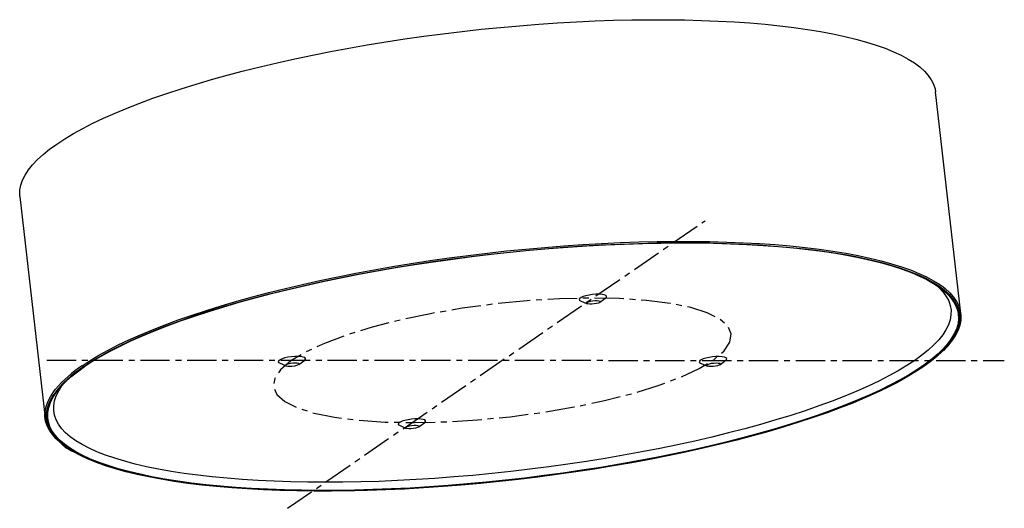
# Model space of a CAD drawing. Header units: millimetres. Extents: x -210 to 218, y -64 to 148.
import ezdxf

# ---------------------------------------------------------------- set-up
doc = ezdxf.new("R2010")
doc.units = ezdxf.units.MM
doc.linetypes.add('CENTERX2', pattern=[20.32, 12.7, -2.54, 2.54, -2.54])

msp = doc.modelspace()

# ---------------------------------------------------------------- linework, layer by layer
at = {"color": 7, "linetype": 'Continuous', "lineweight": 25}
for p, q in [((199.02, 20.28), (188.03, 116.53)), ((-209.45, 71.16), (-198.47, -25.09)), ((33.87, 25.89), (36.81, 24.56)), ((42.32, 25.19), (44.89, 27.15)), ((-88.36, -1.84), (-85.8, 0.12)), ((94.45, -1.9), (97.02, 0.06)), ((-96.81, -1.14), (-93.87, -2.47)), ((86, -1.2), (88.94, -2.53)), ((-44.68, -28.23), (-41.74, -29.56)), ((-36.23, -28.93), (-33.67, -26.97))]:
    msp.add_line(p, q, dxfattribs=at)
at = {"color": 7, "linetype": 'CENTERX2'}
for p, q in [((-93.29, -64.27), (87.97, 60.6)), ((-197.76, 0.07), (217.88, -0.07))]:
    msp.add_line(p, q, dxfattribs=at)
at = {"color": 7, "linetype": 'Continuous', "lineweight": 25, "flags": 128}
for points in [[(-193.38, 93.91), (-189.93, 96.17), (-186.17, 98.43), (-182.1, 100.68), (-177.73, 102.92), (-173.07, 105.15), (-168.12, 107.35), (-162.9, 109.53), (-157.41, 111.69), (-151.66, 113.81), (-145.66, 115.89), (-139.43, 117.94), (-132.97, 119.95), (-126.3, 121.91), (-119.43, 123.82), (-112.36, 125.68), (-105.11, 127.48), (-97.7, 129.22), (-90.14, 130.91), (-82.44, 132.52), (-74.61, 134.07), (-66.67, 135.55), (-58.63, 136.95), (-50.51, 138.28), (-42.32, 139.53), (-34.07, 140.71), (-25.78, 141.79), (-17.47, 142.8), (-9.14, 143.72), (-0.82, 144.55), (7.49, 145.29), (15.76, 145.94), (23.99, 146.51), (32.16, 146.97), (40.25, 147.35), (48.25, 147.63), (56.15, 147.82), (63.94, 147.91), (71.59, 147.91), (79.09, 147.81), (86.44, 147.62), (93.62, 147.33), (100.62, 146.95), (107.42, 146.48), (114.01, 145.91), (120.39, 145.25), (126.53, 144.51), (132.43, 143.67), (138.09, 142.75), (143.48, 141.74), (148.6, 140.64), (153.44, 139.47), (157.99, 138.21), (162.25, 136.88), (166.2, 135.47), (169.85, 133.99), (173.18, 132.44), (176.18, 130.82), (178.86, 129.13), (181.2, 127.39), (183.21, 125.58), (184.87, 123.72), (186.2, 121.8), (187.18, 119.84), (187.81, 117.83), (188.03, 116.53)], [(-209.45, 71.16), (-209.51, 71.91), (-209.45, 73.99), (-209.03, 76.12), (-208.27, 78.27), (-207.16, 80.46), (-205.71, 82.66), (-203.91, 84.89), (-201.78, 87.13), (-199.31, 89.38), (-196.51, 91.64), (-193.38, 93.91)], [(-181.88, -2.83), (-178.45, -0.57), (-174.69, 1.69), (-170.63, 3.93), (-166.28, 6.17), (-161.62, 8.39), (-156.69, 10.58), (-151.48, 12.76), (-146, 14.91), (-140.27, 17.02), (-134.29, 19.11), (-128.07, 21.15), (-121.63, 23.15), (-114.97, 25.11), (-108.11, 27.01), (-101.06, 28.87), (-93.84, 30.66), (-86.45, 32.4), (-78.9, 34.08), (-71.22, 35.69), (-63.41, 37.24), (-55.49, 38.71), (-47.47, 40.11), (-39.37, 41.44), (-31.2, 42.69), (-22.97, 43.86), (-14.7, 44.94), (-6.41, 45.94), (1.9, 46.86), (10.2, 47.69), (18.48, 48.43), (26.74, 49.08), (34.95, 49.64), (43.09, 50.11), (51.17, 50.48), (59.15, 50.76), (67.03, 50.95), (74.79, 51.04), (82.42, 51.04), (89.91, 50.94), (97.24, 50.75), (104.4, 50.46), (111.38, 50.08), (118.16, 49.61), (124.74, 49.05), (131.1, 48.39), (137.23, 47.65), (143.12, 46.81), (148.76, 45.89), (154.13, 44.88), (159.24, 43.79), (164.07, 42.62), (168.61, 41.37), (172.86, 40.04), (176.8, 38.63), (180.44, 37.16), (183.76, 35.61), (186.75, 33.99), (189.42, 32.31), (191.76, 30.57), (192.96, 29.53)], [(-181.63, -2.83), (-178.17, -0.56), (-174.39, 1.71), (-170.31, 3.97), (-165.92, 6.21), (-161.24, 8.44), (-156.26, 10.65), (-151.01, 12.84), (-145.49, 15), (-139.71, 17.12), (-133.69, 19.21), (-127.42, 21.26), (-120.93, 23.27), (-114.22, 25.23), (-107.31, 27.15), (-100.2, 29), (-92.92, 30.81), (-85.47, 32.55), (-77.87, 34.23), (-70.13, 35.84), (-62.27, 37.38), (-54.29, 38.85), (-46.22, 40.25), (-38.06, 41.57), (-29.83, 42.82), (-21.56, 43.98), (-13.24, 45.05), (-4.9, 46.05), (3.45, 46.95), (11.8, 47.77), (20.12, 48.5), (28.41, 49.13), (36.65, 49.67), (44.83, 50.12), (52.92, 50.48), (60.92, 50.74), (68.82, 50.9), (76.59, 50.97), (84.23, 50.95), (91.72, 50.82), (99.04, 50.61), (106.19, 50.29), (113.15, 49.89), (119.92, 49.39), (126.46, 48.79), (132.79, 48.1), (138.88, 47.33), (144.72, 46.46), (150.31, 45.51), (155.62, 44.47), (160.67, 43.34), (165.43, 42.14), (169.89, 40.85), (174.05, 39.49), (177.91, 38.05), (181.45, 36.54), (184.66, 34.95), (187.55, 33.3), (190.11, 31.59), (192.32, 29.82), (192.76, 29.42)], [(150.93, 45.39), (155.34, 44.52), (160.37, 43.4), (165.12, 42.2), (169.58, 40.91), (173.73, 39.55), (177.58, 38.11), (181.11, 36.6), (184.32, 35.02), (187.21, 33.38), (189.76, 31.67), (191.97, 29.9), (193.85, 28.07), (195.38, 26.18), (196.56, 24.24), (197.39, 22.26), (197.87, 20.27)], [(188.01, 32.87), (189.62, 31.46), (191.34, 29.62), (192.71, 27.73), (193.74, 25.79), (194.42, 23.8), (194.75, 21.77), (194.73, 19.7), (194.36, 17.59), (193.64, 15.46), (192.57, 13.29), (191.15, 11.1), (189.39, 8.89), (187.29, 6.67), (184.84, 4.43), (182.07, 2.19), (178.97, -0.06), (175.54, -2.31), (171.8, -4.55), (167.75, -6.79), (163.4, -9.01), (158.75, -11.22), (153.82, -13.41), (148.6, -15.57), (143.13, -17.71), (137.39, -19.81), (131.41, -21.88), (125.18, -23.91), (118.74, -25.89), (112.08, -27.83), (105.21, -29.72), (98.16, -31.55), (90.93, -33.33), (83.54, -35.05), (76, -36.7), (68.32, -38.29), (60.51, -39.81), (52.6, -41.26), (44.59, -42.63), (36.51, -43.93), (28.35, -45.15), (20.15, -46.28), (11.91, -47.33), (3.64, -48.3), (-4.62, -49.18), (-12.89, -49.97), (-21.12, -50.67), (-29.32, -51.29), (-37.47, -51.8), (-45.55, -52.23), (-53.54, -52.56), (-61.44, -52.79), (-69.23, -52.93), (-76.9, -52.98), (-84.43, -52.93), (-91.8, -52.78), (-99.01, -52.54), (-106.04, -52.21), (-112.88, -51.78), (-119.51, -51.25), (-125.93, -50.64), (-132.13, -49.93), (-138.08, -49.14), (-143.79, -48.25), (-149.24, -47.28), (-154.42, -46.22), (-159.32, -45.08), (-163.93, -43.86), (-168.25, -42.56), (-172.26, -41.18), (-175.97, -39.73), (-179.35, -38.21), (-182.42, -36.62), (-185.15, -34.96), (-187.55, -33.24), (-189.62, -31.46), (-191.34, -29.62), (-192.71, -27.73), (-193.74, -25.79), (-194.42, -23.8), (-194.75, -21.77), (-194.73, -19.7), (-194.36, -17.59), (-193.64, -15.46), (-192.57, -13.29), (-191.15, -11.1), (-190.58, -10.35)], [(191.28, 31.84), (192.19, 31.13), (194.19, 29.33), (195.86, 27.47), (197.18, 25.55), (198.16, 23.59), (198.79, 21.58), (199.08, 19.53), (199.01, 17.44), (198.6, 15.32), (197.83, 13.16), (196.73, 10.98), (195.27, 8.78), (194.13, 7.31)], [(44.89, 27.15), (45.21, 27.49), (45.25, 27.86), (44.92, 28.19), (44.24, 28.45), (43.25, 28.63), (42.01, 28.7), (40.6, 28.68), (39.11, 28.55), (37.63, 28.34), (36.26, 28.04), (35.08, 27.68), (34.17, 27.29), (33.58, 26.88), (33.35, 26.49), (33.5, 26.13), (33.87, 25.89)], [(42.27, 25.16), (41.7, 24.88), (40.87, 24.64), (39.88, 24.46), (38.85, 24.36), (37.9, 24.36), (37.14, 24.46), (36.68, 24.64), (36.56, 24.88), (36.79, 25.16), (37.36, 25.44), (38.19, 25.68), (39.18, 25.86), (40.22, 25.96), (41.17, 25.96), (41.92, 25.86), (42.39, 25.68), (42.51, 25.44), (42.27, 25.16)], [(191.16, 4.05), (190.92, 3.81), (188.46, 1.56), (185.66, -0.69), (182.54, -2.95), (179.1, -5.21), (175.35, -7.46), (171.29, -9.71), (166.93, -11.95), (162.28, -14.16), (157.35, -16.36), (152.14, -18.54), (146.66, -20.69), (140.93, -22.8), (134.95, -24.88), (128.73, -26.93), (122.29, -28.93), (115.63, -30.88), (108.77, -32.79), (101.72, -34.64), (94.5, -36.44), (87.11, -38.18), (79.56, -39.86), (71.88, -41.47), (64.07, -43.02), (56.15, -44.49), (48.13, -45.89), (40.03, -47.22), (31.86, -48.47), (23.63, -49.63), (15.36, -50.72), (7.07, -51.72), (-1.24, -52.64), (-9.54, -53.47), (-17.83, -54.21), (-26.08, -54.86), (-34.29, -55.42), (-42.43, -55.89), (-50.51, -56.26), (-58.49, -56.54), (-66.37, -56.73), (-74.13, -56.82), (-81.76, -56.82), (-89.25, -56.72), (-96.58, -56.53), (-103.74, -56.24), (-110.72, -55.86), (-117.5, -55.39), (-124.08, -54.83), (-130.44, -54.17), (-136.57, -53.43), (-142.46, -52.59), (-148.1, -51.67), (-153.47, -50.66), (-158.58, -49.57), (-163.41, -48.4), (-167.95, -47.15), (-172.2, -45.82), (-176.14, -44.41), (-179.78, -42.93), (-183.1, -41.39), (-186.09, -39.77), (-186.49, -39.53)], [(190.83, 3.98), (189.5, 2.72), (186.87, 0.45), (183.89, -1.81), (180.6, -4.09), (176.98, -6.36), (173.05, -8.62), (168.81, -10.87), (164.27, -13.11), (159.44, -15.33), (154.33, -17.53), (148.95, -19.7), (143.3, -21.84), (137.39, -23.95), (131.24, -26.02), (124.86, -28.05), (118.26, -30.04), (111.45, -31.98), (104.44, -33.86), (97.24, -35.69), (89.88, -37.46), (82.35, -39.17), (74.68, -40.82), (66.87, -42.4), (58.95, -43.91), (50.92, -45.34), (42.81, -46.7), (34.61, -47.98), (26.36, -49.19), (18.06, -50.31), (9.73, -51.34), (1.38, -52.29), (-6.97, -53.15), (-15.3, -53.92), (-23.61, -54.6), (-31.88, -55.19), (-40.09, -55.69), (-48.22, -56.09), (-56.28, -56.4), (-64.23, -56.61), (-72.06, -56.73), (-79.77, -56.75), (-87.33, -56.68), (-94.74, -56.51), (-101.98, -56.24), (-109.04, -55.88), (-115.9, -55.43), (-122.56, -54.88), (-129, -54.24), (-135.2, -53.51), (-141.17, -52.68), (-146.89, -51.77), (-152.34, -50.78), (-157.52, -49.7), (-162.42, -48.53), (-167.04, -47.28), (-171.35, -45.96), (-175.36, -44.56), (-179.06, -43.08), (-182.43, -41.53), (-185.49, -39.92), (-186.42, -39.37)], [(-85.8, 0.12), (-85.48, 0.46), (-85.43, 0.84), (-85.76, 1.17), (-86.45, 1.42), (-87.44, 1.6), (-88.68, 1.67), (-90.08, 1.65), (-91.57, 1.52), (-93.05, 1.31), (-94.42, 1.01), (-95.6, 0.65), (-96.51, 0.26), (-97.1, -0.15), (-97.33, -0.54), (-97.19, -0.9), (-96.81, -1.14)], [(97.02, 0.06), (97.34, 0.4), (97.38, 0.77), (97.05, 1.1), (96.37, 1.36), (95.38, 1.54), (94.14, 1.61), (92.73, 1.59), (91.24, 1.46), (89.76, 1.25), (88.39, 0.95), (87.22, 0.59), (86.3, 0.2), (85.71, -0.21), (85.48, -0.6), (85.63, -0.96), (86, -1.2)], [(-197.35, -24.82), (-197.36, -24.7), (-197.31, -22.62), (-196.92, -20.49), (-196.17, -18.34), (-195.08, -16.15), (-193.64, -13.95), (-191.85, -11.72), (-189.72, -9.48), (-187.25, -7.22), (-184.45, -4.96), (-181.32, -2.69)], [(-89.97, -1.06), (-89.11, -1.11), (-88.49, -1.25), (-88.19, -1.46), (-88.25, -1.73), (-88.66, -2.01), (-89.37, -2.28), (-90.29, -2.49), (-91.32, -2.63), (-92.33, -2.68), (-93.19, -2.63), (-93.81, -2.49), (-94.11, -2.27), (-94.05, -2.01), (-93.64, -1.73), (-92.93, -1.46), (-92.01, -1.25), (-90.98, -1.11), (-89.97, -1.06)], [(90.49, -2.74), (89.62, -2.69), (89, -2.55), (88.7, -2.34), (88.76, -2.07), (89.17, -1.79), (89.88, -1.52), (90.8, -1.31), (91.83, -1.17), (92.84, -1.12), (93.71, -1.17), (94.33, -1.31), (94.62, -1.53), (94.57, -1.79), (94.16, -2.07), (93.45, -2.34), (92.52, -2.55), (91.49, -2.69), (90.49, -2.74)], [(-191.73, -35.87), (-193.64, -34.14), (-195.31, -32.28), (-196.63, -30.37), (-197.61, -28.41), (-198.24, -26.4), (-198.53, -24.35), (-198.46, -22.26), (-198.05, -20.13), (-197.29, -17.98), (-196.18, -15.8), (-194.72, -13.59), (-193.92, -12.55)], [(-33.67, -26.97), (-33.35, -26.63), (-33.3, -26.25), (-33.63, -25.92), (-34.32, -25.67), (-35.31, -25.49), (-36.55, -25.42), (-37.95, -25.44), (-39.44, -25.57), (-40.92, -25.78), (-42.29, -26.08), (-43.47, -26.43), (-44.38, -26.83), (-44.97, -27.24), (-45.2, -27.63), (-45.06, -27.99), (-44.68, -28.23)], [(-41.76, -28.96), (-41.19, -28.68), (-40.36, -28.44), (-39.37, -28.26), (-38.34, -28.16), (-37.38, -28.16), (-36.63, -28.26), (-36.16, -28.44), (-36.04, -28.68), (-36.28, -28.96), (-36.85, -29.24), (-37.68, -29.48), (-38.67, -29.66), (-39.7, -29.76), (-40.65, -29.76), (-41.41, -29.66), (-41.87, -29.48), (-42, -29.24), (-41.76, -28.96)]]:
    msp.add_lwpolyline(points, dxfattribs=at)
at = {"color": 8, "linetype": 'Continuous', "lineweight": 25, "flags": 128}
for points in [[(-182.4, -2.35), (-178.95, -0.08), (-175.19, 2.18), (-171.12, 4.43), (-166.75, 6.67), (-162.08, 8.9), (-157.14, 11.1), (-151.91, 13.28), (-146.42, 15.43), (-140.67, 17.56), (-134.68, 19.64), (-128.45, 21.69), (-121.99, 23.7), (-115.31, 25.66), (-108.44, 27.57), (-101.37, 29.43), (-94.13, 31.23), (-86.72, 32.97), (-79.16, 34.65), (-71.45, 36.27), (-63.63, 37.82), (-55.69, 39.3), (-47.65, 40.7), (-39.53, 42.03), (-31.33, 43.28), (-23.09, 44.45), (-14.8, 45.54), (-6.48, 46.55), (1.84, 47.47), (10.17, 48.3), (18.48, 49.04), (26.75, 49.69), (34.98, 50.25), (43.15, 50.72), (51.24, 51.1), (59.24, 51.38), (67.14, 51.57), (74.92, 51.66), (82.57, 51.65), (90.08, 51.56), (97.43, 51.37), (104.61, 51.08), (111.6, 50.7), (118.4, 50.23), (125, 49.66), (131.37, 49), (137.52, 48.25), (143.42, 47.42), (149.07, 46.5), (154.46, 45.49), (159.58, 44.39), (164.43, 43.22), (168.98, 41.96), (173.24, 40.63), (177.19, 39.22), (180.83, 37.74), (184.16, 36.18), (187.17, 34.56), (189.84, 32.88), (191.28, 31.84)], [(192.76, 29.42), (194.2, 27.98), (195.73, 26.09), (196.92, 24.15), (197.75, 22.17), (198.24, 20.13), (198.37, 18.06), (198.15, 15.95), (197.58, 13.81), (196.66, 11.63), (195.39, 9.43), (193.77, 7.21), (191.81, 4.97), (190.83, 3.98)], [(192.96, 29.53), (193.76, 28.77), (195.43, 26.91), (196.75, 25), (197.72, 23.04), (198.35, 21.04), (198.64, 18.99), (198.57, 16.91), (198.16, 14.79), (197.4, 12.64), (196.29, 10.47), (194.84, 8.27), (193.05, 6.05), (191.16, 4.05)], [(197.87, 20.27), (197.88, 20.23), (198.01, 18.16), (197.79, 16.05), (197.22, 13.91), (196.3, 11.74), (195.03, 9.55), (193.41, 7.33), (191.45, 5.09), (189.16, 2.85), (186.52, 0.59), (183.56, -1.68), (180.27, -3.95), (176.66, -6.21), (172.73, -8.47), (168.5, -10.72), (163.97, -12.95), (159.15, -15.17), (154.05, -17.37), (148.67, -19.53), (143.03, -21.67), (137.13, -23.78), (131, -25.85), (124.63, -27.87), (118.04, -29.85), (111.24, -31.79), (104.24, -33.67), (97.06, -35.5), (89.7, -37.27), (82.19, -38.97), (74.53, -40.62), (66.74, -42.19), (58.83, -43.7), (50.82, -45.13), (42.72, -46.49), (34.54, -47.77), (26.3, -48.97), (18.01, -50.08), (9.7, -51.12), (1.37, -52.07), (-6.97, -52.93), (-15.29, -53.7), (-23.59, -54.38), (-31.84, -54.96), (-40.03, -55.46), (-48.16, -55.86), (-56.19, -56.17), (-64.13, -56.38), (-71.95, -56.5), (-79.64, -56.52), (-87.19, -56.44), (-94.59, -56.27), (-101.82, -56.01), (-108.86, -55.65), (-115.71, -55.2), (-122.36, -54.65), (-128.78, -54.01), (-134.98, -53.28), (-140.94, -52.46), (-146.64, -51.55), (-152.09, -50.56), (-157.26, -49.48), (-162.15, -48.31), (-166.76, -47.07), (-171.06, -45.75), (-175.07, -44.35), (-178.76, -42.87), (-182.13, -41.33), (-185.18, -39.71), (-187.9, -38.03), (-190.28, -36.29), (-192.32, -34.49), (-194.03, -32.63), (-195.38, -30.72), (-196.39, -28.76), (-197.05, -26.75), (-197.35, -24.82)], [(-186.49, -39.53), (-188.76, -38.09), (-191.1, -36.35), (-193.1, -34.55), (-194.77, -32.69), (-196.09, -30.78), (-197.06, -28.82), (-197.69, -26.82), (-197.98, -24.77), (-197.91, -22.69), (-197.5, -20.57), (-196.74, -18.42), (-195.63, -16.24), (-194.92, -15.1)], [(-186.42, -39.37), (-188.21, -38.23), (-190.6, -36.49), (-192.65, -34.68), (-194.35, -32.82), (-195.71, -30.91), (-196.72, -28.94), (-197.38, -26.93), (-197.69, -24.88), (-197.65, -22.79), (-197.25, -20.66), (-196.5, -18.5), (-195.41, -16.31), (-194.53, -14.91)]]:
    msp.add_lwpolyline(points, dxfattribs=at)
at = {"color": 7, "linetype": 'CENTERX2', "flags": 128}
msp.add_lwpolyline([(10.82, 25.86), (-3.35, 24.48), (-17.45, 22.6), (-31.2, 20.25), (-44.31, 17.5), (-56.52, 14.39), (-67.58, 10.98), (-77.27, 7.36), (-85.38, 3.58), (-91.75, -0.27), (-96.26, -4.11), (-98.8, -7.87), (-99.34, -11.47), (-97.85, -14.84), (-94.37, -17.91), (-88.97, -20.61), (-81.76, -22.89), (-72.88, -24.7), (-62.52, -26.01), (-50.89, -26.8), (-38.22, -27.03), (-24.78, -26.72), (-10.82, -25.86), (3.35, -24.48), (17.45, -22.6), (31.2, -20.25), (44.31, -17.5), (56.52, -14.39), (67.58, -10.98), (77.27, -7.36), (85.38, -3.58), (91.75, 0.27), (96.26, 4.11), (98.8, 7.87), (99.34, 11.47), (97.85, 14.84), (94.37, 17.91), (88.97, 20.61), (81.76, 22.89), (72.88, 24.7), (62.52, 26.01), (50.89, 26.8), (38.22, 27.03), (24.78, 26.72), (10.82, 25.86)], dxfattribs=at)
at = {"color": 7, "linetype": 'Continuous', "lineweight": 25}
for centre, radius, start, end in [((-100, -125.36), 147.18, 112.9046, 123.5423), ((-156.31, -43.04), 47.65, 122.4509, 144.104), ((-155.96, -43.16), 47.8, 122.4735, 143.7837)]:
    msp.add_arc(centre, radius, start, end, dxfattribs=at)
at = {"color": 8, "linetype": 'Continuous', "lineweight": 25}
msp.add_arc((-152.8, -47.4), 53.9, 123.3013, 139.7168, dxfattribs=at)
at = {"color": 7, "linetype": 'Continuous', "lineweight": 25}
for points, knots in [([(191.44, 4.18), (191.63, 4.36), (192.58, 5.27), (193.43, 6.19), (194, 6.94), (194.02, 6.96)], [0, 0, 0, 0, 0.196077, 0.970065, 1, 1, 1, 1]), ([(-191.53, -36.17), (-191.09, -36.53), (-189.96, -37.46), (-188.36, -38.56), (-187.11, -39.28), (-186.77, -39.47)], [0, 0, 0, 0, 0.31658, 0.817467, 1, 1, 1, 1])]:
    msp.add_open_spline(points, degree=3, knots=knots, dxfattribs=at)

doc.saveas('drawing.dxf')
